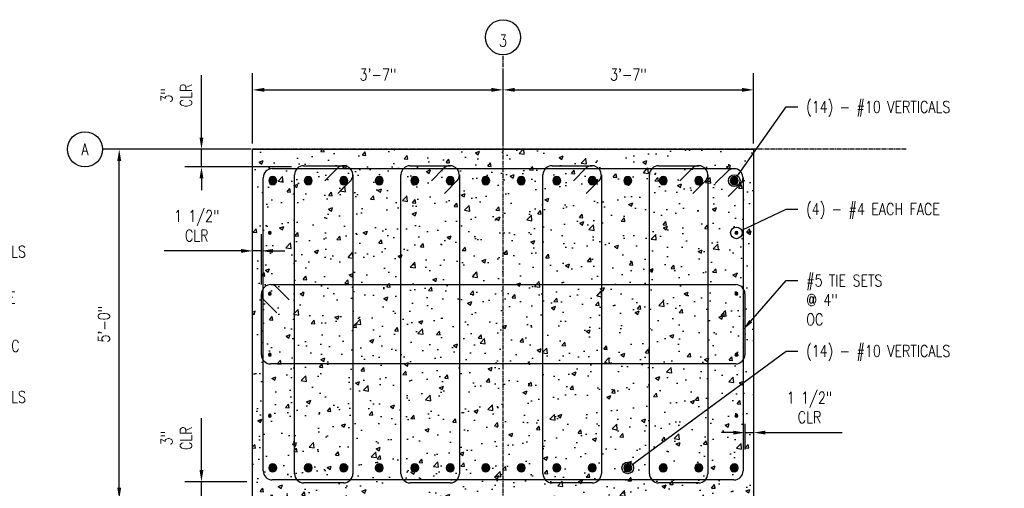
# Model space of a CAD drawing. Header units: inches. Extents: x 73 to 1688, y 720 to 938.
# Tile 18 of 34: x 459 to 628, y 845 to 925. Entities that reach past the tile are written whole.
import ezdxf
from ezdxf import colors
from ezdxf.entities.mleader import LeaderData, LeaderLine
from ezdxf.math import Vec2, Vec3

# ---------------------------------------------------------------- set-up
doc = ezdxf.new("R2010")
doc.units = ezdxf.units.IN
doc.header["$MEASUREMENT"] = 0
doc.linetypes.add('CENTER2', pattern=[1.125, 0.75, -0.125, 0.125, -0.125])
for name, color, linetype in [('A-DETL-GENF', 3, 'Continuous'), ('A-WALL-PATT', 8, 'Continuous'), ('S-ANNO-DIMS', 1, 'Continuous'), ('S-ANNO-NOTE', 2, 'Continuous'), ('S-COLS', 53, 'Continuous'), ('S-DETL-HVY', 4, 'Continuous'), ('S-GRID', 1, 'CENTER2'), ('S-GRID-IDEN', 1, 'Continuous')]:
    doc.layers.add(name, color=color, linetype=linetype)
doc.styles.add('Annotative', font='romans.shx', dxfattribs={"width": 0.8, "height": 0.125})
doc.dimstyles.new('Annotative', dxfattribs={"dimscale": 0, "dimtxt": 0.125, "dimasz": 0.125, "dimexe": 0.18, "dimexo": 0.0625, "dimgap": 0.09, "dimtad": 1, "dimdec": 3, "dimzin": 3, "dimdsep": 46, "dimlunit": 4, "dimtxsty": 'Annotative', "dimcen": 0.09, "dimclrt": 2, "dimazin": 2, "dimtfac": 1, "dimtdec": 3, "dimtmove": 0, "dimatfit": 0, "dimfxl": 1, "dimtfill": 1, "dimfrac": 2, "dimtolj": 1, "dimtzin": 0, "dimarcsym": 0})

# ---------------------------------------------------------------- blocks, each defined once
blk = doc.blocks.new('Reinforcing Bar Section_USACE - __4-579026-PILASTER MIDDLE LEFT PLAN')
at = {"layer": 'A-DETL-GENF'}
blk.add_hatch(color=256, dxfattribs=at).paths.add_polyline_path([(0.06, -0.24), (0.16, -0.2), (0.23, -0.11), (0.25, 0), (0.23, 0.11), (0.16, 0.2), (0.06, 0.24), (-0.06, 0.24), (-0.16, 0.2), (-0.23, 0.11), (-0.25, 0), (-0.23, -0.11), (-0.16, -0.2), (-0.06, -0.24)])
for start, end in [(360, 180), (180, 360)]:
    blk.add_arc((0, 0), 0.25, start, end, dxfattribs=at)
blk = doc.blocks.new('Reinforcing Bar Section_USACE - __4-599888-PILASTER MIDDLE LEFT PLAN')
at = {"layer": 'A-DETL-GENF'}
blk.add_hatch(color=256, dxfattribs=at).paths.add_polyline_path([(-0.06, 0.24), (-0.16, 0.2), (-0.23, 0.11), (-0.25, 0), (-0.23, -0.11), (-0.16, -0.2), (-0.06, -0.24), (0.06, -0.24), (0.16, -0.2), (0.23, -0.11), (0.25, 0), (0.23, 0.11), (0.16, 0.2), (0.06, 0.24)])
for start, end in [(0, 180), (180, 0)]:
    blk.add_arc((0, 0), 0.25, start, end, dxfattribs=at)
blk = doc.blocks.new('Grid - Circle 3_8_-570341-PILASTER MIDDLE LEFT PLAN')
at = {"layer": 'S-GRID-IDEN'}
blk.add_circle((0, 0), 0.188, dxfattribs=at)
blk = doc.blocks.new('*D79')
at = {"layer": 'Defpoints', "color": 0, "transparency": 16777216}
for p in [(542.29, 913.16), (499.29, 902.97), (542.29, 902.97)]:
    blk.add_point(p, dxfattribs=at)
at = {"layer": 'S-ANNO-DIMS', "color": 0, "lineweight": -2, "transparency": 16777216}
for p, q in [((499.29, 903.97), (499.29, 916.04)), ((542.29, 903.97), (542.29, 916.04)), ((501.29, 913.16), (540.29, 913.16))]:
    blk.add_line(p, q, dxfattribs=at)
at = {"layer": 'S-ANNO-DIMS', "color": 0, "transparency": 16777216}
for points in [[(501.29, 913.5), (501.29, 912.83), (499.29, 913.16)], [(540.29, 913.5), (540.29, 912.83), (542.29, 913.16)]]:
    blk.add_solid(points, dxfattribs=at)
at = {"layer": 'S-ANNO-DIMS', "color": 2, "lineweight": -3, "transparency": 16777216, "insert": (520.79, 915.79), "char_height": 2, "width": 8.2186, "attachment_point": 5, "style": 'Annotative', "bg_fill": 3, "box_fill_scale": 1.25, "bg_fill_color": 256, "bg_fill_true_color": 13158600, "bg_fill_transparency": 0}
blk.add_mtext('\\A1;3\'-7"', dxfattribs=at)
blk = doc.blocks.new('*D78')
at = {"layer": 'Defpoints', "color": 0, "transparency": 16777216}
for p in [(585.29, 913.16), (542.29, 902.97), (585.29, 902.97)]:
    blk.add_point(p, dxfattribs=at)
at = {"layer": 'S-ANNO-DIMS', "color": 0, "lineweight": -2, "transparency": 16777216}
for p, q in [((542.29, 903.97), (542.29, 916.04)), ((585.29, 903.97), (585.29, 916.04)), ((544.29, 913.16), (583.29, 913.16))]:
    blk.add_line(p, q, dxfattribs=at)
at = {"layer": 'S-ANNO-DIMS', "color": 0, "transparency": 16777216}
for points in [[(544.29, 913.5), (544.29, 912.83), (542.29, 913.16)], [(583.29, 913.5), (583.29, 912.83), (585.29, 913.16)]]:
    blk.add_solid(points, dxfattribs=at)
at = {"layer": 'S-ANNO-DIMS', "color": 2, "lineweight": -3, "transparency": 16777216, "insert": (563.79, 915.79), "char_height": 2, "width": 8.2186, "attachment_point": 5, "style": 'Annotative', "bg_fill": 3, "box_fill_scale": 1.25, "bg_fill_color": 256, "bg_fill_true_color": 13158600, "bg_fill_transparency": 0}
blk.add_mtext('\\A1;3\'-7"', dxfattribs=at)
blk = doc.blocks.new('*D68')
at = {"layer": 'Defpoints', "color": 0, "transparency": 16777216}
for p in [(476.38, 902.97), (499.29, 902.97), (499.29, 842.97)]:
    blk.add_point(p, dxfattribs=at)
at = {"layer": 'S-ANNO-DIMS', "color": 0, "lineweight": -2, "transparency": 16777216}
for p, q in [((498.29, 902.97), (473.5, 902.97)), ((476.38, 844.97), (476.38, 900.97)), ((498.29, 842.97), (473.5, 842.97))]:
    blk.add_line(p, q, dxfattribs=at)
at = {"layer": 'S-ANNO-DIMS', "color": 0, "transparency": 16777216}
for points in [[(476.05, 900.97), (476.72, 900.97), (476.38, 902.97)], [(476.05, 844.97), (476.72, 844.97), (476.38, 842.97)]]:
    blk.add_solid(points, dxfattribs=at)
at = {"layer": 'S-ANNO-DIMS', "color": 2, "lineweight": -3, "transparency": 16777216, "insert": (473.75, 872.97), "char_height": 2, "width": 8.2186, "attachment_point": 5, "rotation": 90, "style": 'Annotative', "bg_fill": 3, "box_fill_scale": 1.25, "bg_fill_color": 256, "bg_fill_true_color": 13158600, "bg_fill_transparency": 0}
blk.add_mtext('\\A1;5\'-0"', dxfattribs=at)
blk = doc.blocks.new('Reinforcing Bend Type T1_USACE - _5-1581539-PILASTER MIDDLE RIGHT PLAN')
at = {"lineweight": -3}
for p, q in [((-39.01, 24.22), (40.24, 24.22)), ((37.01, 21.64), (39.16, 23.78)), ((-40.58, -27.6), (-40.58, 22.65)), ((41.8, 22.65), (41.8, -27.6)), ((39.22, 19.43), (41.34, 21.55)), ((40.24, -29.16), (-39.01, -29.16))]:
    blk.add_line(p, q, dxfattribs=at)
for centre, start, end in [((-39.01, 22.65), 90, 180), ((40.24, 22.65), 360, 136.3262), ((40.24, 22.65), 315, 0), ((-39.01, -27.6), 180, 270), ((40.24, -27.6), 270, 360)]:
    blk.add_arc(centre, 1.56, start, end, dxfattribs=at)
blk = doc.blocks.new('_DotBlank')
at = {"color": 0, "linetype": 'ByBlock', "lineweight": -2}
blk.add_line((-0.5, 0), (-1, 0), dxfattribs=at)
blk.add_circle((0, 0), 0.5, dxfattribs=at)
blk = doc.blocks.new('Reinforcing Bar Section_USACE - __11-1185627-PILASTER INTERIOR PLAN')
at = {"layer": 'A-DETL-GENF'}
blk.add_hatch(color=256, dxfattribs=at).paths.add_polyline_path([(-0.15, -0.67), (0.15, -0.67), (0.43, -0.54), (0.62, -0.3), (0.69, 0), (0.62, 0.3), (0.43, 0.54), (0.15, 0.67), (-0.15, 0.67), (-0.43, 0.54), (-0.62, 0.3), (-0.69, 0), (-0.62, -0.3), (-0.43, -0.54)])
for start, end in [(360, 180), (180, 360)]:
    blk.add_arc((0, 0), 0.688, start, end, dxfattribs=at)
blk = doc.blocks.new('*U123')
at = {"layer": 'A-DETL-GENF', "lineweight": -3}
blk.add_blockref('Reinforcing Bar Section_USACE - __11-1185627-PILASTER INTERIOR PLAN', (0, 0), dxfattribs=at)
blk = doc.blocks.new('*U120')
at = {"layer": 'S-ANNO-DIMS', "color": 0, "linetype": 'ByBlock', "lineweight": -2, "transparency": 16777216}
for p in [(0, 0), (6.09375, 0), (12.1875, 0), (18.28125, 0), (24.375, 0), (30.46875, 0), (36.5625, 0), (42.65625, 0), (48.75, 0), (54.84375, 0), (60.9375, 0), (67.03125, 0), (73.125, 0), (79.21875, 0)]:
    blk.add_blockref('*U123', p, dxfattribs=at)
blk = doc.blocks.new('*U122')
at = {"layer": 'A-DETL-GENF', "lineweight": -3}
blk.add_blockref('Reinforcing Bar Section_USACE - __11-1185627-PILASTER INTERIOR PLAN', (0, 0), dxfattribs=at)
blk = doc.blocks.new('*U121')
at = {"layer": 'S-ANNO-DIMS', "color": 0, "linetype": 'ByBlock', "lineweight": -2, "transparency": 16777216}
for p in [(0, 0), (6.09375, 0), (12.1875, 0), (18.28125, 0), (24.375, 0), (30.46875, 0), (36.5625, 0), (42.65625, 0), (48.75, 0), (54.84375, 0), (60.9375, 0), (67.03125, 0), (73.125, 0), (79.21875, 0)]:
    blk.add_blockref('*U122', p, dxfattribs=at)
blk = doc.blocks.new('*D124')
at = {"layer": 'Defpoints', "color": 0, "transparency": 16777216}
for p in [(583.79, 856.92), (585.29, 856.92), (585.29, 854.39)]:
    blk.add_point(p, dxfattribs=at)
at = {"layer": 'S-ANNO-DIMS', "color": 0, "lineweight": -2, "transparency": 16777216}
for p, q in [((583.79, 855.92), (583.79, 851.51)), ((585.29, 855.92), (585.29, 851.51)), ((581.79, 854.39), (579.79, 854.39)), ((583.79, 854.39), (585.29, 854.39)), ((587.29, 854.39), (600.47, 854.39))]:
    blk.add_line(p, q, dxfattribs=at)
at = {"layer": 'S-ANNO-DIMS', "color": 0, "transparency": 16777216}
for points in [[(581.79, 854.72), (581.79, 854.06), (583.79, 854.39)], [(587.29, 854.72), (587.29, 854.06), (585.29, 854.39)]]:
    blk.add_solid(points, dxfattribs=at)
at = {"layer": 'S-ANNO-DIMS', "color": 2, "transparency": 16777216, "insert": (594.88, 858.69), "char_height": 2, "attachment_point": 5, "style": 'Annotative', "bg_fill": 3, "box_fill_scale": 1.25, "bg_fill_color": 256, "bg_fill_true_color": 13158600, "bg_fill_transparency": 0}
blk.add_mtext('\\A1;1 1/2"\\PCLR', dxfattribs=at)
blk = doc.blocks.new('*D125')
at = {"layer": 'Defpoints', "color": 0, "transparency": 16777216}
for p in [(490.5, 845.97), (499.29, 845.97), (499.29, 842.97)]:
    blk.add_point(p, dxfattribs=at)
at = {"layer": 'S-ANNO-DIMS', "color": 0, "lineweight": -2, "transparency": 16777216}
for p, q in [((490.5, 847.97), (490.5, 856.89)), ((498.29, 845.97), (487.62, 845.97)), ((490.5, 842.97), (490.5, 845.97)), ((498.29, 842.97), (487.62, 842.97)), ((490.5, 840.97), (490.5, 838.97))]:
    blk.add_line(p, q, dxfattribs=at)
at = {"layer": 'S-ANNO-DIMS', "color": 0, "transparency": 16777216}
for points in [[(490.17, 847.97), (490.83, 847.97), (490.5, 845.97)], [(490.17, 840.97), (490.83, 840.97), (490.5, 842.97)]]:
    blk.add_solid(points, dxfattribs=at)
at = {"layer": 'S-ANNO-DIMS', "color": 2, "transparency": 16777216, "insert": (486.2, 853.43), "char_height": 2, "attachment_point": 5, "rotation": 90, "style": 'Annotative', "bg_fill": 3, "box_fill_scale": 1.25, "bg_fill_color": 256, "bg_fill_true_color": 13158600, "bg_fill_transparency": 0}
blk.add_mtext('\\A1;3"\\PCLR', dxfattribs=at)
blk = doc.blocks.new('*D126')
at = {"layer": 'Defpoints', "color": 0, "transparency": 16777216}
for p in [(499.29, 885.55), (499.29, 879.56), (500.79, 878.78)]:
    blk.add_point(p, dxfattribs=at)
at = {"layer": 'S-ANNO-DIMS', "color": 0, "lineweight": -2, "transparency": 16777216}
for p, q in [((499.29, 880.56), (499.29, 888.43)), ((500.79, 879.78), (500.79, 888.43)), ((497.29, 885.55), (484.1, 885.55)), ((500.79, 885.55), (499.29, 885.55)), ((502.79, 885.55), (504.79, 885.55))]:
    blk.add_line(p, q, dxfattribs=at)
at = {"layer": 'S-ANNO-DIMS', "color": 0, "transparency": 16777216}
for points in [[(497.29, 885.88), (497.29, 885.22), (499.29, 885.55)], [(502.79, 885.88), (502.79, 885.22), (500.79, 885.55)]]:
    blk.add_solid(points, dxfattribs=at)
at = {"layer": 'S-ANNO-DIMS', "color": 2, "transparency": 16777216, "insert": (489.69, 889.85), "char_height": 2, "attachment_point": 5, "style": 'Annotative', "bg_fill": 3, "box_fill_scale": 1.25, "bg_fill_color": 256, "bg_fill_true_color": 13158600, "bg_fill_transparency": 0}
blk.add_mtext('\\A1;1 1/2"\\PCLR', dxfattribs=at)
blk = doc.blocks.new('*D127')
at = {"layer": 'Defpoints', "color": 0, "transparency": 16777216}
for p in [(499.29, 902.97), (490.5, 899.97), (506.97, 899.97)]:
    blk.add_point(p, dxfattribs=at)
at = {"layer": 'S-ANNO-DIMS', "color": 0, "lineweight": -2, "transparency": 16777216}
for p, q in [((490.5, 904.97), (490.5, 915.67)), ((498.29, 902.97), (487.62, 902.97)), ((490.5, 899.97), (490.5, 902.97)), ((505.97, 899.97), (487.62, 899.97)), ((490.5, 897.97), (490.5, 895.97))]:
    blk.add_line(p, q, dxfattribs=at)
at = {"layer": 'S-ANNO-DIMS', "color": 0, "transparency": 16777216}
for points in [[(490.17, 904.97), (490.83, 904.97), (490.5, 902.97)], [(490.17, 897.97), (490.83, 897.97), (490.5, 899.97)]]:
    blk.add_solid(points, dxfattribs=at)
at = {"layer": 'S-ANNO-DIMS', "color": 2, "transparency": 16777216, "insert": (486.2, 912.21), "char_height": 2, "attachment_point": 5, "rotation": 90, "style": 'Annotative', "bg_fill": 3, "box_fill_scale": 1.25, "bg_fill_color": 256, "bg_fill_true_color": 13158600, "bg_fill_transparency": 0}
blk.add_mtext('\\A1;3"\\PCLR', dxfattribs=at)
blk = doc.blocks.new('Reinforcing Bend Type T1_USACE - _5-1581538-PILASTER MIDDLE RIGHT PLAN')
at = {"lineweight": -3}
for p, q in [((-2.83, 24.72), (4.05, 24.72)), ((0.83, 22.14), (2.97, 24.29)), ((-4.4, -28.1), (-4.4, 23.15)), ((3.04, 19.93), (5.25, 22.15)), ((5.62, 23.15), (5.62, -28.1)), ((4.05, -29.66), (-2.83, -29.66))]:
    blk.add_line(p, q, dxfattribs=at)
for centre, radius, start, end in [((-2.83, 23.15), 1.57, 90, 180), ((4.05, 23.15), 1.56, 360, 136.3262), ((4.05, 23.15), 1.57, 320.0399, 0), ((-2.83, -28.1), 1.57, 180, 270), ((4.05, -28.1), 1.57, 270, 360)]:
    blk.add_arc(centre, radius, start, end, dxfattribs=at)

msp = doc.modelspace()

# ---------------------------------------------------------------- hatches: boundary and pattern name
at = {"layer": 'A-WALL-PATT', "lineweight": -3}
h = msp.add_hatch(dxfattribs=at)
h.set_pattern_fill('AR-CONC', color=256, style=0)
h.set_pattern_definition([(50, (0, 0), (7.172602, -0.62752), [0.75, -8.25]), (355, (0, 0), (-1.387513, 7.52192), [0.6, -6.6]), (100.45144, (0.598, -0.052), (5.78509, 6.8944), [0.6374, -7.01142]), (46.1842, (0, 2), (10.67241, -1.65519), [1.125, -12.375]), (96.6356, (0.889, 1.862), (9.34662, 9.74119), [0.9561, -10.51714]), (351.1842, (0, 2), (9.34662, 9.74119), [0.9, -9.9]), (21, (1, 1.5), (5.96907, -4.02619), [0.75, -8.25]), (326, (1, 1.5), (2.433153, 7.2515), [0.6, -6.6]), (71.45144, (1.4974, 1.1645), (8.402224, 3.22531), [0.6374, -7.01142]), (37.5, (0, 0), (0.1215986, 3.3289385), [0, -6.52, 0, -6.7, 0, -6.625]), (7.5, (0, 0), (2.630695, 3.944117), [0, -3.82, 0, -6.37, 0, -2.525]), (327.5, (-2.23, 0), (5.3382244, -0.225549), [0, -2.5, 0, -7.8, 0, -10.35]), (317.5, (-3.23, 0), (5.831862, 1.00105), [0, -3.25, 0, -5.18, 0, -7.35])])
h.paths.add_polyline_path([(585.286, 842.9714), (585.286, 902.9714), (499.286, 902.9714), (499.286, 842.9714)])

# ---------------------------------------------------------------- linework, layer by layer
at = {"layer": 'S-DETL-HVY', "lineweight": -3}
for p, q in [((502.3454, 879.7619), (582.2204, 879.7619)), ((500.786, 867.7434), (500.786, 878.2025)), ((583.786, 878.1964), (583.786, 867.7434)), ((503.4153, 874.9278), (501.2685, 877.0745)), ((582.2235, 866.1809), (502.3485, 866.1809))]:
    msp.add_line(p, q, dxfattribs=at)
msp.add_lwpolyline([(505.5696, 877.1777), (503.3509, 879.3964, 0.17614751), (502.3454, 879.7619)], format="xyb", dxfattribs=at)
for centre, radius, start, end in [((502.3454, 878.2025), 1.5595, 90, 226.326186), ((582.2204, 878.1964), 1.5655, 0, 90), ((502.3485, 867.7434), 1.5625, 180, 270), ((582.2235, 867.7434), 1.5625, 270, 0)]:
    msp.add_arc(centre, radius, start, end, dxfattribs=at)
at = {"layer": 'S-GRID', "lineweight": -3}
for p, q in [((542.286, 782.082), (542.286, 919.1885)), ((611.504, 902.9714), (473.504, 902.9714))]:
    msp.add_line(p, q, dxfattribs=at)

# ---------------------------------------------------------------- block references
at = {"layer": 'A-DETL-GENF', "lineweight": -3}
for p in [(502.2401, 888.6464), (502.2401, 878.1964), (502.2401, 867.7464), (502.2401, 857.2964)]:
    msp.add_blockref('Reinforcing Bar Section_USACE - __4-579026-PILASTER MIDDLE LEFT PLAN', p, dxfattribs=at)
at = {"layer": 'A-DETL-GENF', "lineweight": -3, "rotation": 180}
for p in [(582.3318, 888.6464), (582.3318, 878.1964), (582.3318, 867.7464), (582.3318, 857.2964)]:
    msp.add_blockref('Reinforcing Bar Section_USACE - __4-599888-PILASTER MIDDLE LEFT PLAN', p, dxfattribs=at)
at = {"layer": 'S-ANNO-DIMS'}
for name, p in [('*U120', (502.7401, 897.5964)), ('*U121', (502.7401, 848.3464))]:
    msp.add_blockref(name, p, dxfattribs=at)
at = {"layer": 'S-DETL-HVY', "lineweight": -3}
for name, p in [('Reinforcing Bend Type T1_USACE - _5-1581539-PILASTER MIDDLE RIGHT PLAN', (541.6746, 875.4422)), ('Reinforcing Bend Type T1_USACE - _5-1581538-PILASTER MIDDLE RIGHT PLAN', (529.1542, 875.4422)), ('Reinforcing Bend Type T1_USACE - _5-1581538-PILASTER MIDDLE RIGHT PLAN', (553.529, 875.4422)), ('Reinforcing Bend Type T1_USACE - _5-1581538-PILASTER MIDDLE RIGHT PLAN', (571.8104, 875.4422))]:
    msp.add_blockref(name, p, dxfattribs=at)
at = {"layer": 'S-GRID-IDEN', "lineweight": -3, "xscale": 15.99999999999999, "yscale": 15.99999999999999, "zscale": 15.99999999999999}
msp.add_blockref('Grid - Circle 3_8_-570341-PILASTER MIDDLE LEFT PLAN', (542.286, 922.1885), dxfattribs=at)
at = {"layer": 'S-GRID-IDEN', "lineweight": -3, "xscale": 15.99999999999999, "yscale": 15.99999999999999, "zscale": 15.99999999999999, "rotation": 89.9999999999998}
msp.add_blockref('Grid - Circle 3_8_-570341-PILASTER MIDDLE LEFT PLAN', (470.504, 902.9714), dxfattribs=at)

# ---------------------------------------------------------------- texts
at = {"layer": 'S-GRID-IDEN', "lineweight": -3, "char_height": 2, "attachment_point": 5, "line_spacing_factor": 0.981704, "style": 'Annotative'}
for s, insert, width in [('\\pxqc,t3.2,6.4,9.6,12.8,16,19.2,22.4,25.6,28.8,32,35.2,38.4,41.6,44.8,48,51.2,54.4,57.6,60.8,64,67.2,70.4,73.6,76.8,80,83.2,86.4,89.6,92.8,96,99.2,102.4;{3}', (542.2701, 921.5852), 1.632756), ('\\pxqc,t3.2,6.4,9.6,12.8,16,19.2,22.4,25.6,28.8,32,35.2,38.4,41.6,44.8,48,51.2,54.4,57.6,60.8,64,67.2,70.4,73.6,76.8,80,83.2,86.4,89.6,92.8,96,99.2,102.4;{A}', (470.5052, 902.9714), 1.466457)]:
    msp.add_mtext(s, dxfattribs=dict(at, insert=insert, width=width))

# ---------------------------------------------------------------- leaders
at = {"layer": 'S-ANNO-NOTE', "lineweight": -3}
ml = msp.add_multileader_mtext('Standard', dxfattribs=at)
ml.set_content('\\pxt3.2,6.4,9.6,12.8,16,19.2,22.4,25.6,28.8,32,35.2,38.4,41.6,44.8,48,51.2,54.4,57.6,60.8,64,67.2,70.4,73.6,76.8,80,83.2,86.4,89.6,92.8,96,99.2,102.4;{\\C256;(4) - #4 EACH FACE}', color=256, style='Annotative')
ml.set_leader_properties(color=1, linetype='ByLayer', lineweight=-1)
ml.set_arrow_properties(name='DOTBLANK')
ml.build(insert=Vec2(0, 0))
ml.multileader.update_dxf_attribs({"text_right_attachment_type": 3, "dogleg_length": 0.125, "arrow_head_size": 2, "scale": 16})
ctx = ml.context
ctx.base_point, ctx.scale, ctx.char_height, ctx.arrow_head_size, ctx.landing_gap_size, ctx.plane_origin = Vec3(592.8693, 892.7149), 16, 2, 2, 1.44, Vec3(582.5818, 878.1964)
ctx.right_attachment = 3
notes = []
notes.append((ctx, [(0, (1, 1, 0), (590.8693, 892.7149), (1, 0), 2, [(0, [(582.3318, 888.6464)], 0, [])])]))
ctx.mtext.insert, ctx.mtext.width, ctx.mtext.flow_direction = Vec3(594.3093, 893.7149), 15.09161, 5
ml = msp.add_multileader_mtext('Standard', dxfattribs=at)
ml.set_content('#5 TIE SETS\\P@ 4" \\POC', color=256, style='Annotative')
ml.set_leader_properties(color=1, linetype='ByLayer', lineweight=-1)
ml.build(insert=Vec2(0, 0))
ml.multileader.update_dxf_attribs({"text_right_attachment_type": 3, "dogleg_length": 0.125, "arrow_head_size": 2, "scale": 16})
ctx = ml.context
ctx.base_point, ctx.scale, ctx.char_height, ctx.arrow_head_size, ctx.landing_gap_size, ctx.plane_origin = Vec3(592.8693, 880.4657), 16, 2, 2, 1.44, Vec3(583.8528, 872.009)
ctx.right_attachment = 3
notes.append((ctx, [(0, (1, 1, 0), (590.8693, 880.4657), (1, 0), 2, [(0, [(583.4735, 872.009)], 0, [])])]))
ctx.mtext.insert, ctx.mtext.width, ctx.mtext.flow_direction = Vec3(594.3093, 881.4657), 19.486204, 5
ml = msp.add_multileader_mtext('Standard', dxfattribs=at)
ml.set_content('\\pxt3.2,6.4,9.6,12.8,16,19.2,22.4,25.6,28.8,32,35.2,38.4,41.6,44.8,48,51.2,54.4,57.6,60.8,64,67.2,70.4,73.6,76.8,80,83.2,86.4,89.6,92.8,96,99.2,102.4;{\\C256;(14) - #10 VERTICALS}', color=256, style='Annotative')
ml.set_leader_properties(color=1, linetype='ByLayer', lineweight=-1)
ml.set_arrow_properties(name='DOTBLANK')
ml.build(insert=Vec2(0, 0))
ml.multileader.update_dxf_attribs({"text_right_attachment_type": 3, "dogleg_length": 0.125, "arrow_head_size": 2, "scale": 16})
ctx = ml.context
ctx.base_point, ctx.scale, ctx.char_height, ctx.arrow_head_size, ctx.landing_gap_size, ctx.plane_origin = Vec3(592.8693, 868.3791), 16, 2, 2, 1.44, Vec3(562.7477, 848.3464)
ctx.right_attachment = 3
notes.append((ctx, [(0, (1, 1, 0), (590.8693, 868.3791), (1, 0), 2, [(0, [(563.6776, 848.3464)], 0, [])])]))
ctx.mtext.insert, ctx.mtext.width, ctx.mtext.flow_direction = Vec3(594.3093, 869.3791), 15.072141, 5
for ctx, leaders in notes:
    for number, flags, end, landing, length, lines in leaders:
        leader = LeaderData()
        leader.index, (leader.has_last_leader_line, leader.has_dogleg_vector, leader.attachment_direction) = number, flags
        leader.last_leader_point, leader.dogleg_vector, leader.dogleg_length = Vec3(end), Vec3(landing), length
        for number, points, colour, breaks in lines:
            line = LeaderLine()
            line.index, line.vertices, line.color, line.breaks = number, Vec3.list(points), colors.encode_raw_color(colour), breaks
            leader.lines.append(line)
        ctx.leaders.append(leader)

# ---------------------------------------------------------------- next in the draw order: dimensions: what is measured, and where the dimension line sits
at = {"layer": 'S-ANNO-DIMS', "lineweight": -3}
dim = msp.add_linear_dim(base=(542.286, 913.1626), p1=(499.286, 902.9714), p2=(542.286, 902.9714), dimstyle='Annotative', override={"dimpost": '\\X'}, dxfattribs=at)
dim.commit()
dim.dimension.update_dxf_attribs({"geometry": '*D79', "text_midpoint": (520.786, 915.7931)})

# ---------------------------------------------------------------- next in the draw order: dimensions: what is measured, and where the dimension line sits
dim = msp.add_linear_dim(base=(585.286, 913.1626), p1=(542.286, 902.9714), p2=(585.286, 902.9714), dimstyle='Annotative', override={"dimpost": '\\X'}, dxfattribs=at)
dim.commit()
dim.dimension.update_dxf_attribs({"geometry": '*D78', "text_midpoint": (563.786, 915.7931)})
dim = msp.add_linear_dim(base=(476.384, 902.9714), p1=(499.286, 842.9714), p2=(499.286, 902.9714), angle=90, dimstyle='Annotative', override={"dimpost": '\\X'}, dxfattribs=at)
dim.commit()
dim.dimension.update_dxf_attribs({"geometry": '*D68', "text_midpoint": (473.7536, 872.9714)})

# ---------------------------------------------------------------- next in the draw order: dimensions: what is measured, and where the dimension line sits
at = {"layer": 'S-ANNO-DIMS'}
dim = msp.add_linear_dim(base=(490.4992, 899.9714), p1=(499.286, 902.9714), p2=(506.968, 899.9714), angle=90, text='<>\\PCLR', dimstyle='Annotative', override={"dimpost": '\\X'}, dxfattribs=at)
dim.commit()
dim.dimension.update_dxf_attribs({"geometry": '*D127', "text_midpoint": (490.4992, 912.2135), "dimtype": 160})

# ---------------------------------------------------------------- next in the draw order: leaders
at = {"layer": 'S-ANNO-NOTE', "lineweight": -3}
ml = msp.add_multileader_mtext('Standard', dxfattribs=at)
ml.set_content('\\pxt3.2,6.4,9.6,12.8,16,19.2,22.4,25.6,28.8,32,35.2,38.4,41.6,44.8,48,51.2,54.4,57.6,60.8,64,67.2,70.4,73.6,76.8,80,83.2,86.4,89.6,92.8,96,99.2,102.4;{\\C256;(14) - #10 VERTICALS}', color=256, style='Annotative')
ml.set_leader_properties(color=1, linetype='ByLayer', lineweight=-1)
ml.set_arrow_properties(name='DOTBLANK')
ml.build(insert=Vec2(0, 0))
ml.multileader.update_dxf_attribs({"text_right_attachment_type": 3, "dogleg_length": 0.125, "arrow_head_size": 2, "scale": 16})
ctx = ml.context
ctx.base_point, ctx.scale, ctx.char_height, ctx.arrow_head_size, ctx.landing_gap_size, ctx.plane_origin = Vec3(592.8693, 910.2471), 16, 2, 2, 1.44, Vec3(562.7477, 897.5964)
ctx.right_attachment = 3
notes = []
notes.append((ctx, [(0, (1, 1, 0), (590.8693, 910.2471), (1, 0), 2, [(0, [(581.9589, 897.5964)], 0, [])])]))
ctx.mtext.insert, ctx.mtext.width, ctx.mtext.flow_direction = Vec3(594.3093, 911.2471), 16.026048, 5
ml = msp.add_multileader_mtext('Standard', dxfattribs=at)
ml.set_content('\\pxt3.2,6.4,9.6,12.8,16,19.2,22.4,25.6,28.8,32,35.2,38.4,41.6,44.8,48,51.2,54.4,57.6,60.8,64,67.2,70.4,73.6,76.8,80,83.2,86.4,89.6,92.8,96,99.2,102.4;{\\C256;(14) - #10 VERTICALS}', color=256, style='Annotative')
ml.set_leader_properties(color=1, linetype='ByLayer', lineweight=-1)
ml.set_arrow_properties(name='DOTBLANK')
ml.build(insert=Vec2(0, 0))
ml.multileader.update_dxf_attribs({"text_right_attachment_type": 3, "dogleg_length": 0.125, "arrow_head_size": 2, "scale": 16})
ctx = ml.context
ctx.base_point, ctx.scale, ctx.char_height, ctx.arrow_head_size, ctx.landing_gap_size, ctx.plane_origin = Vec3(434.1773, 885.4263), 16, 2, 2, 1.44, Vec3(404.0557, 892.915)
ctx.right_attachment = 3
notes.append((ctx, [(0, (1, 1, 0), (432.1773, 885.4263), (1, 0), 2, [(0, [(404.9856, 892.915)], 0, [])])]))
ctx.mtext.insert, ctx.mtext.width, ctx.mtext.flow_direction = Vec3(435.6173, 886.4263), 16.026048, 5
ml = msp.add_multileader_mtext('Standard', dxfattribs=at)
ml.set_content('\\pxt3.2,6.4,9.6,12.8,16,19.2,22.4,25.6,28.8,32,35.2,38.4,41.6,44.8,48,51.2,54.4,57.6,60.8,64,67.2,70.4,73.6,76.8,80,83.2,86.4,89.6,92.8,96,99.2,102.4;SIDEWALL HORIZ REINF, EXTEND INTO PILASTER AND TERMINATE W/ 90 DEGREE HOOK', color=256, style='Annotative')
ml.set_leader_properties(color=1, linetype='ByLayer', lineweight=-1)
ml.build(insert=Vec2(0, 0))
ml.multileader.update_dxf_attribs({"text_right_attachment_type": 3, "dogleg_length": 0.125, "arrow_head_size": 2, "scale": 16})
ctx = ml.context
ctx.base_point, ctx.scale, ctx.char_height, ctx.arrow_head_size, ctx.landing_gap_size, ctx.plane_origin = Vec3(166.3952, 876.3909), 16, 2, 2, 1.44, Vec3(157.983, 899.2677)
ctx.right_attachment = 3
notes.append((ctx, [(0, (1, 1, 0), (164.3952, 876.3909), (1, 0), 2, [(0, [(157.6108, 882.8478)], 0, [])])]))
ctx.mtext.insert, ctx.mtext.width, ctx.mtext.flow_direction = Vec3(167.8352, 877.3909), 31.622195, 5
ml = msp.add_multileader_mtext('Standard', dxfattribs=at)
ml.set_content('\\pxt3.2,6.4,9.6,12.8,16,19.2,22.4,25.6,28.8,32,35.2,38.4,41.6,44.8,48,51.2,54.4,57.6,60.8,64,67.2,70.4,73.6,76.8,80,83.2,86.4,89.6,92.8,96,99.2,102.4;{\\C256;(4) - #4 EACH FACE}', color=256, style='Annotative')
ml.set_leader_properties(color=1, linetype='ByLayer', lineweight=-1)
ml.set_arrow_properties(name='DOTBLANK')
ml.build(insert=Vec2(0, 0))
ml.multileader.update_dxf_attribs({"text_right_attachment_type": 3, "dogleg_length": 0.125, "arrow_head_size": 2, "scale": 16})
ctx = ml.context
ctx.base_point, ctx.scale, ctx.char_height, ctx.arrow_head_size, ctx.landing_gap_size, ctx.plane_origin = Vec3(434.1773, 877.5441), 16, 2, 2, 1.44, Vec3(423.8898, 873.515)
ctx.right_attachment = 3
notes.append((ctx, [(0, (1, 1, 0), (432.1773, 877.5441), (1, 0), 2, [(0, [(423.6398, 873.515)], 0, [])])]))
ctx.mtext.insert, ctx.mtext.width, ctx.mtext.flow_direction = Vec3(435.6173, 878.5441), 15.09161, 5
ml = msp.add_multileader_mtext('Standard', dxfattribs=at)
ml.set_content('#5 TIE SETS @ 4" OC', color=256, style='Annotative')
ml.set_leader_properties(color=1, linetype='ByLayer', lineweight=-1)
ml.build(insert=Vec2(0, 0))
ml.multileader.update_dxf_attribs({"text_right_attachment_type": 3, "dogleg_length": 0.125, "arrow_head_size": 2, "scale": 16})
ctx = ml.context
ctx.base_point, ctx.scale, ctx.char_height, ctx.arrow_head_size, ctx.landing_gap_size, ctx.plane_origin = Vec3(434.1773, 869.2695), 16, 2, 2, 1.44, Vec3(425.1608, 867.3276)
ctx.right_attachment = 3
notes.append((ctx, [(0, (1, 1, 0), (432.1773, 869.2695), (1, 0), 2, [(0, [(424.7815, 867.3276)], 0, [])])]))
ctx.mtext.insert, ctx.mtext.width, ctx.mtext.flow_direction = Vec3(435.6173, 870.2695), 19.270253, 5
ml = msp.add_multileader_mtext('Standard', dxfattribs=at)
ml.set_content('{\\C256;(14) - #10 VERTICALS}', color=256, style='Annotative')
ml.set_leader_properties(color=1, linetype='ByLayer', lineweight=-1)
ml.set_arrow_properties(name='DOTBLANK')
ml.build(insert=Vec2(0, 0))
ml.multileader.update_dxf_attribs({"text_right_attachment_type": 3, "dogleg_length": 0.125, "arrow_head_size": 2, "scale": 16})
ctx = ml.context
ctx.base_point, ctx.scale, ctx.char_height, ctx.arrow_head_size, ctx.landing_gap_size, ctx.plane_origin = Vec3(434.1773, 860.5191), 16, 2, 2, 1.44, Vec3(404.0557, 843.665)
ctx.right_attachment = 3
notes.append((ctx, [(0, (1, 1, 0), (432.1773, 860.5191), (1, 0), 2, [(0, [(404.9856, 843.665)], 0, [])])]))
ctx.mtext.insert, ctx.mtext.width, ctx.mtext.flow_direction = Vec3(435.6173, 861.5191), 15.072141, 5
for ctx, leaders in notes:
    for number, flags, end, landing, length, lines in leaders:
        leader = LeaderData()
        leader.index, (leader.has_last_leader_line, leader.has_dogleg_vector, leader.attachment_direction) = number, flags
        leader.last_leader_point, leader.dogleg_vector, leader.dogleg_length = Vec3(end), Vec3(landing), length
        for number, points, colour, breaks in lines:
            line = LeaderLine()
            line.index, line.vertices, line.color, line.breaks = number, Vec3.list(points), colors.encode_raw_color(colour), breaks
            leader.lines.append(line)
        ctx.leaders.append(leader)

# ---------------------------------------------------------------- next in the draw order: block references
at = {"layer": 'S-DETL-HVY', "lineweight": -3}
msp.add_blockref('Reinforcing Bend Type T1_USACE - _5-1581538-PILASTER MIDDLE RIGHT PLAN', (510.8729, 875.4422), dxfattribs=at)

# ---------------------------------------------------------------- next in the draw order: dimensions: what is measured, and where the dimension line sits
at = {"layer": 'S-ANNO-DIMS'}
for base, p1, p2, picture, middle in [((499.286, 885.5506), (500.786, 878.7825), (499.286, 879.5628), '*D126', (489.6936, 889.8477)), ((585.286, 854.3905), (583.786, 856.9218), (585.286, 856.9218), '*D124', (594.8784, 858.6877))]:
    dim = msp.add_linear_dim(base=base, p1=p1, p2=p2, text='<>\\PCLR', dimstyle='Annotative', override={"dimpost": '\\X'}, dxfattribs=at)
    dim.commit()
    dim.dimension.update_dxf_attribs({"geometry": picture, "text_midpoint": middle})
dim = msp.add_linear_dim(base=(490.4992, 845.9714), p1=(499.286, 842.9714), p2=(499.286, 845.9714), angle=90, text='<>\\PCLR', dimstyle='Annotative', override={"dimpost": '\\X'}, dxfattribs=at)
dim.commit()
dim.dimension.update_dxf_attribs({"geometry": '*D125', "text_midpoint": (486.2021, 853.4304)})

# ---------------------------------------------------------------- next in the draw order: linework, layer by layer
at = {"layer": 'S-COLS', "lineweight": -3}
msp.add_lwpolyline([(585.286, 902.9714), (585.286, 779.9714), (579.286, 779.9714), (579.286, 782.9714), (523.286, 782.9714), (523.286, 798.9714), (529.786, 798.9714), (529.786, 809.9714), (523.286, 809.9714), (523.286, 812.9714), (499.286, 812.9714), (499.286, 902.9714)], close=True, dxfattribs=at)

doc.saveas('drawing.dxf')
